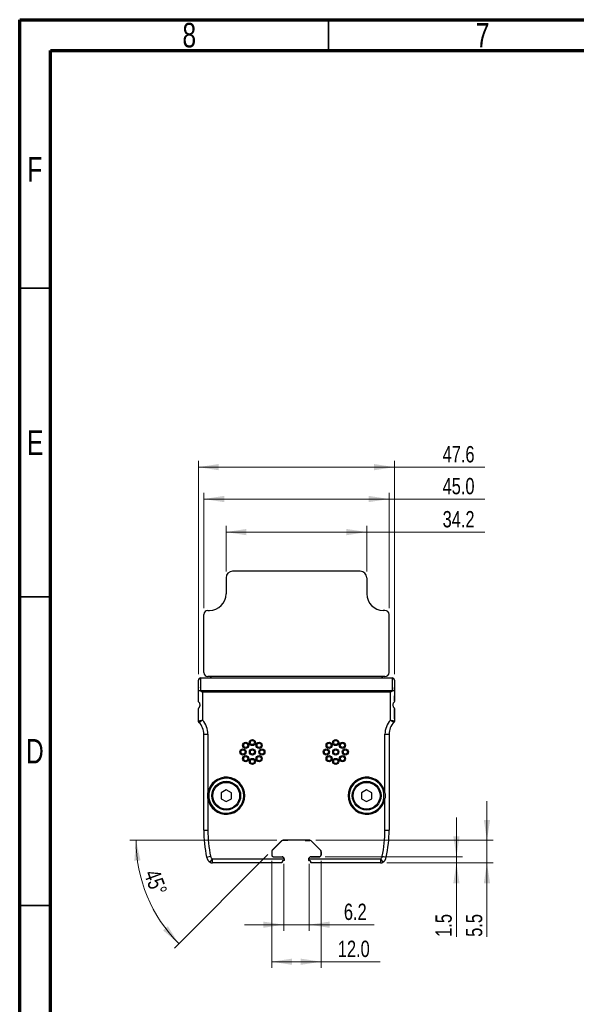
# Model space of a CAD drawing. Header units: millimetres. Extents: x 15 to 415, y 5 to 292.
# Tile 2 of 6: x 15 to 105, y 132 to 292. Entities that reach past the tile are written whole.
import ezdxf

# ---------------------------------------------------------------- set-up
doc = ezdxf.new("R2010")
doc.units = ezdxf.units.MM
doc.styles.add('SLDTEXTSTYLE0', font='TXT', dxfattribs={"width": 0.75})
doc.dimstyles.new('SLDDIMSTYLE0', dxfattribs={"dimtxt": 2.645833, "dimasz": 3.302, "dimexe": 0, "dimexo": 0.0625, "dimgap": 0.661458, "dimtad": 1, "dimdec": 1, "dimlfac": 1.5, "dimrnd": 1e-09, "dimzin": 12, "dimdsep": 46, "dimtxsty": 'SLDTEXTSTYLE0', "dimsah": 1, "dimcen": 0.09, "dimadec": 0, "dimazin": 3, "dimtfac": 1, "dimtdec": 1, "dimtofl": 0, "dimtmove": 0, "dimatfit": 3, "dimfxl": 1, "dimfrac": 2, "dimtolj": 1, "dimtzin": 12, "dimarcsym": 0})
doc.dimstyles.new('SLDDIMSTYLE1', dxfattribs={"dimtxt": 2.645833, "dimasz": 3.302, "dimexe": 0, "dimexo": 0.0625, "dimgap": 0.661458, "dimtad": 1, "dimdec": 1, "dimlfac": 1.5, "dimrnd": 1e-09, "dimzin": 4, "dimdsep": 46, "dimtxsty": 'SLDTEXTSTYLE0', "dimsah": 1, "dimcen": 0.09, "dimadec": 0, "dimazin": 1, "dimtfac": 1, "dimtdec": 1, "dimtofl": 0, "dimtmove": 0, "dimatfit": 3, "dimfxl": 1, "dimfrac": 2, "dimtolj": 1, "dimtzin": 12, "dimarcsym": 0})
doc.dimstyles.new('SLDDIMSTYLE2', dxfattribs={"dimtxt": 2.645833, "dimasz": 3.302, "dimexe": 0, "dimexo": 0.0625, "dimgap": 0.661458, "dimtad": 1, "dimdec": 1, "dimlfac": 1.5, "dimrnd": 1e-09, "dimzin": 12, "dimdsep": 46, "dimtxsty": 'SLDTEXTSTYLE0', "dimsah": 1, "dimcen": 0.09, "dimadec": 0, "dimazin": 3, "dimtfac": 1, "dimtdec": 1, "dimtmove": 0, "dimatfit": 0, "dimfxl": 1, "dimfrac": 2, "dimtolj": 1, "dimtzin": 12, "dimarcsym": 0})
doc.dimstyles.new('SLDDIMSTYLE5', dxfattribs={"dimtxt": 2.645833, "dimasz": 3.302, "dimexe": 0, "dimexo": 0.0625, "dimgap": 0.661458, "dimtad": 1, "dimdec": 4, "dimlfac": 1.5, "dimzin": 12, "dimdsep": 46, "dimtxsty": 'SLDTEXTSTYLE0', "dimsah": 1, "dimcen": 0.09, "dimazin": 3, "dimtfac": 1, "dimtofl": 0, "dimtmove": 0, "dimatfit": 3, "dimfxl": 1, "dimfrac": 2, "dimtolj": 1, "dimtzin": 12, "dimarcsym": 0})

# ---------------------------------------------------------------- blocks, each defined once
blk = doc.blocks.new('_D_12')
at = {"color": 7, "linetype": 'Continuous', "lineweight": 0}
for p, q in [((43.94, 185.97), (43.94, 220.5)), ((75.69, 185.97), (75.69, 220.5)), ((43.94, 219.5), (75.69, 219.5)), ((75.69, 219.5), (90.33, 219.5))]:
    blk.add_line(p, q, dxfattribs=at)
at = {"color": 7, "linetype": 'Continuous', "lineweight": 18}
for points in [[(43.94, 219.5), (47.24, 219), (47.24, 220.01)], [(75.69, 219.5), (72.39, 220.01), (72.39, 219)]]:
    blk.add_solid(points, dxfattribs=at)
at = {"color": 7, "linetype": 'Continuous', "lineweight": 18, "insert": (83.49, 222.92), "char_height": 2.646, "attachment_point": 1, "rotation": 360, "style": 'SLDTEXTSTYLE0'}
blk.add_mtext('47.6', dxfattribs=at)
blk = doc.blocks.new('_D_13')
at = {"color": 7, "linetype": 'Continuous', "lineweight": 0}
for p, q in [((44.81, 196.63), (44.81, 215.34)), ((44.81, 214.34), (74.81, 214.34)), ((74.81, 196.63), (74.81, 215.34)), ((74.81, 214.34), (90.33, 214.34))]:
    blk.add_line(p, q, dxfattribs=at)
at = {"color": 7, "linetype": 'Continuous', "lineweight": 18}
for points in [[(44.81, 214.34), (48.12, 213.83), (48.12, 214.85)], [(74.81, 214.34), (71.51, 214.85), (71.51, 213.83)]]:
    blk.add_solid(points, dxfattribs=at)
at = {"color": 7, "linetype": 'Continuous', "lineweight": 18, "insert": (83.49, 217.75), "char_height": 2.646, "attachment_point": 1, "style": 'SLDTEXTSTYLE0'}
blk.add_mtext('45.0', dxfattribs=at)
blk = doc.blocks.new('_D_14')
at = {"color": 7, "linetype": 'Continuous', "lineweight": 0}
for p, q in [((48.41, 202.57), (48.41, 209.98)), ((71.21, 202.57), (71.21, 209.98)), ((48.41, 208.98), (71.21, 208.98)), ((71.21, 208.98), (90.33, 208.98))]:
    blk.add_line(p, q, dxfattribs=at)
at = {"color": 7, "linetype": 'Continuous', "lineweight": 18}
for points in [[(48.41, 208.98), (51.72, 208.47), (51.72, 209.49)], [(71.21, 208.98), (67.91, 209.49), (67.91, 208.47)]]:
    blk.add_solid(points, dxfattribs=at)
at = {"color": 7, "linetype": 'Continuous', "lineweight": 18, "insert": (83.49, 212.39), "char_height": 2.646, "attachment_point": 1, "style": 'SLDTEXTSTYLE0'}
blk.add_mtext('34.2', dxfattribs=at)
blk = doc.blocks.new('_D_15')
at = {"color": 7, "linetype": 'Continuous', "lineweight": 0}
for p, q in [((85.73, 156.37), (85.73, 162.72)), ((64.48, 156.37), (86.73, 156.37)), ((85.73, 155.37), (85.73, 156.37)), ((74.43, 155.37), (86.73, 155.37)), ((85.73, 155.37), (85.73, 143.41))]:
    blk.add_line(p, q, dxfattribs=at)
at = {"color": 7, "linetype": 'Continuous', "lineweight": 18}
for points in [[(85.73, 156.37), (86.23, 159.67), (85.22, 159.67)], [(85.73, 155.37), (85.22, 152.06), (86.23, 152.06)]]:
    blk.add_solid(points, dxfattribs=at)
at = {"color": 7, "linetype": 'Continuous', "lineweight": 18, "insert": (82.32, 143.41), "char_height": 2.646, "attachment_point": 1, "rotation": 90, "style": 'SLDTEXTSTYLE0'}
blk.add_mtext('1.5', dxfattribs=at)
blk = doc.blocks.new('_D_16')
at = {"color": 7, "linetype": 'Continuous', "lineweight": 0}
for p, q in [((90.67, 159.04), (90.67, 165.39)), ((62.97, 159.04), (91.67, 159.04)), ((90.67, 155.37), (90.67, 159.04)), ((74.43, 155.37), (91.67, 155.37)), ((90.67, 155.37), (90.67, 143.41))]:
    blk.add_line(p, q, dxfattribs=at)
at = {"color": 7, "linetype": 'Continuous', "lineweight": 18}
for points in [[(90.67, 159.04), (91.18, 162.34), (90.16, 162.34)], [(90.67, 155.37), (90.16, 152.06), (91.18, 152.06)]]:
    blk.add_solid(points, dxfattribs=at)
at = {"color": 7, "linetype": 'Continuous', "lineweight": 18, "insert": (87.26, 143.41), "char_height": 2.646, "attachment_point": 1, "rotation": 90, "style": 'SLDTEXTSTYLE0'}
blk.add_mtext('5.5', dxfattribs=at)
blk = doc.blocks.new('_D_17')
at = {"color": 7, "linetype": 'Continuous', "lineweight": 0}
for p, q in [((55.81, 155.69), (55.81, 138.37)), ((63.82, 155.69), (63.82, 138.37)), ((55.81, 139.37), (63.82, 139.37)), ((63.82, 139.37), (73.36, 139.37))]:
    blk.add_line(p, q, dxfattribs=at)
at = {"color": 7, "linetype": 'Continuous', "lineweight": 18}
for points in [[(55.81, 139.37), (59.11, 138.86), (59.11, 139.87)], [(63.82, 139.37), (60.52, 139.87), (60.52, 138.86)]]:
    blk.add_solid(points, dxfattribs=at)
at = {"color": 7, "linetype": 'Continuous', "lineweight": 18, "insert": (66.52, 142.78), "char_height": 2.646, "attachment_point": 1, "style": 'SLDTEXTSTYLE0'}
blk.add_mtext('12.0', dxfattribs=at)
blk = doc.blocks.new('_D_18')
at = {"color": 7, "linetype": 'Continuous', "lineweight": 0}
for p, q in [((57.75, 155.21), (57.75, 144.37)), ((61.88, 155.21), (61.88, 144.37)), ((57.75, 145.37), (51.4, 145.37)), ((57.75, 145.37), (61.88, 145.37)), ((61.88, 145.37), (72.38, 145.37))]:
    blk.add_line(p, q, dxfattribs=at)
at = {"color": 7, "linetype": 'Continuous', "lineweight": 18}
for points in [[(57.75, 145.37), (54.45, 145.87), (54.45, 144.86)], [(61.88, 145.37), (65.18, 144.86), (65.18, 145.87)]]:
    blk.add_solid(points, dxfattribs=at)
at = {"color": 7, "linetype": 'Continuous', "lineweight": 18, "insert": (67.5, 148.78), "char_height": 2.646, "attachment_point": 1, "rotation": 0, "style": 'SLDTEXTSTYLE0'}
blk.add_mtext('6.2', dxfattribs=at)
blk = doc.blocks.new('_D_19')
at = {"color": 7, "linetype": 'Continuous', "lineweight": 0}
for p, q in [((56.66, 159.04), (32.84, 159.04)), ((55.2, 156.72), (40.07, 141.59))]:
    blk.add_line(p, q, dxfattribs=at)
at = {"color": 7, "linetype": 'Continuous', "lineweight": 18}
blk.add_arc((57.52, 159.04), 23.68, 180, 225, dxfattribs=at)
for points in [[(33.84, 159.04), (33.56, 155.71), (34.57, 155.78)], [(40.77, 142.29), (38.99, 145.12), (38.22, 144.45)]]:
    blk.add_solid(points, dxfattribs=at)
at = {"color": 7, "linetype": 'Continuous', "lineweight": 18, "insert": (37.57, 154.57), "char_height": 2.646, "attachment_point": 1, "rotation": 290.1028, "style": 'SLDTEXTSTYLE0'}
blk.add_mtext('45°', dxfattribs=at)

msp = doc.modelspace()

# ---------------------------------------------------------------- linework, layer by layer
at = {"color": 7, "linetype": 'Continuous', "lineweight": 70}
for p, q in [((15, 5), (15, 292)), ((15, 292), (415, 292)), ((20, 10), (20, 287)), ((20, 287), (410, 287))]:
    msp.add_line(p, q, dxfattribs=at)
at = {"color": 7, "linetype": 'Continuous', "lineweight": 35}
for p, q in [((65, 287), (65, 292)), ((20, 248.5), (15, 248.5)), ((20, 198.5), (15, 198.5)), ((15, 148.5), (20, 148.5)), ((20, 148.5), (15, 148.5))]:
    msp.add_line(p, q, dxfattribs=at)
at = {"color": 7, "linetype": 'Continuous', "lineweight": 25}
for p, q in [((70.148299, 202.632632), (49.481632, 202.632632)), ((48.414966, 201.565965), (48.414966, 198.965965)), ((71.214966, 201.565965), (71.214966, 198.965965)), ((45.481632, 196.299298), (45.748299, 196.299298)), ((74.148299, 196.299298), (73.881632, 196.299298)), ((44.814966, 186.232632), (44.814966, 195.632632)), ((74.814966, 186.232632), (74.814966, 195.632632)), ((44.271632, 185.251869), (44.271632, 183.321031)), ((44.338055, 185.365965), (75.291693, 185.365965)), ((75.291693, 185.318463), (44.33819, 185.318463)), ((74.148299, 185.565965), (45.481632, 185.565965)), ((75.291693, 185.365965), (75.291693, 185.318463)), ((75.358299, 183.321031), (75.358299, 185.251869)), ((43.914966, 183.499298), (43.914966, 182.434131)), ((43.938299, 183.2352), (43.938299, 184.966034)), ((75.691632, 184.966034), (75.691632, 183.2352)), ((75.714966, 183.499298), (75.714966, 182.434131)), ((43.938299, 181.645814), (43.938299, 183.2352)), ((44.271632, 183.321031), (75.358299, 183.321031)), ((44.604966, 183.0352), (44.604966, 178.506151)), ((75.024966, 183.0352), (44.604966, 183.0352)), ((75.024966, 178.506151), (75.024966, 183.0352)), ((75.691632, 183.2352), (75.691632, 181.645814)), ((75.691632, 181.645814), (75.691632, 182.349082)), ((43.938299, 178.375128), (43.938299, 180.286116)), ((43.93945, 181.618364), (43.938507, 181.634145)), ((43.940213, 181.610414), (43.93945, 181.618364)), ((43.940935, 181.604275), (43.940213, 181.610414)), ((44.000878, 180.480465), (44.004522, 180.485458)), ((44.004522, 180.485458), (44.009367, 180.491806)), ((44.009367, 180.491806), (44.019402, 180.504015)), ((44.019402, 180.504015), (44.027179, 180.512709)), ((75.610531, 181.427916), (75.602752, 181.419221)), ((75.620564, 181.440124), (75.610531, 181.427916)), ((75.625409, 181.446471), (75.620564, 181.440124)), ((75.630063, 181.452882), (75.625409, 181.446471)), ((75.688995, 180.327661), (75.689718, 180.321517)), ((75.689718, 180.321517), (75.690481, 180.313565)), ((75.690481, 180.313565), (75.691424, 180.297781)), ((75.691632, 180.286116), (75.691632, 178.375128)), ((75.691632, 178.699298), (75.691632, 180.286116)), ((44.814966, 176.232632), (45.481632, 176.232632)), ((44.814966, 160.699298), (44.814966, 176.232632)), ((45.481632, 176.232632), (45.481632, 166.711934)), ((74.148299, 176.232632), (74.814966, 176.232632)), ((74.148299, 166.711935), (74.148299, 176.232632)), ((74.814966, 176.232632), (74.814966, 160.699298)), ((45.646447, 166.687158), (45.481632, 166.711934)), ((45.646447, 166.687158), (45.646447, 165.844771)), ((48.448299, 167.225965), (47.616914, 166.745965)), ((47.616914, 166.745965), (47.616914, 165.785965)), ((49.279683, 166.745965), (48.448299, 167.225965)), ((49.279683, 165.785965), (49.279683, 166.745965)), ((71.181632, 167.225965), (70.350248, 166.745965)), ((70.350248, 166.745965), (70.350248, 165.785965)), ((72.013017, 166.745965), (71.181632, 167.225965)), ((72.013017, 165.785965), (72.013017, 166.745965)), ((74.148299, 166.711935), (73.983484, 166.687159)), ((73.983484, 165.844771), (73.983484, 166.687159)), ((45.481632, 165.819995), (45.646447, 165.844771)), ((45.481632, 165.819995), (45.481632, 160.699298)), ((47.616914, 165.785965), (48.448299, 165.305965)), ((48.448299, 165.305965), (49.279683, 165.785965)), ((70.350248, 165.785965), (71.181632, 165.305965)), ((71.181632, 165.305965), (72.013017, 165.785965)), ((73.983484, 165.844771), (74.148299, 165.819995)), ((74.148299, 160.699298), (74.148299, 165.819995)), ((44.814966, 160.699298), (45.481632, 160.699298)), ((74.148299, 160.699298), (74.814966, 160.699298)), ((57.421433, 158.942277), (55.905321, 157.426164)), ((57.424441, 158.935), (55.912597, 157.423156)), ((61.972805, 159.039904), (57.657126, 159.039904)), ((58.414966, 159.032632), (57.660144, 159.032632)), ((58.422238, 159.039904), (58.414966, 159.032632)), ((61.207693, 159.039904), (61.214966, 159.032632)), ((61.214966, 159.032632), (61.969788, 159.032632)), ((62.20549, 158.935), (63.717334, 157.423156)), ((62.208498, 158.942277), (63.724611, 157.426164)), ((45.262128, 156.320133), (45.915036, 156.454876)), ((55.807693, 157.190472), (55.807693, 156.692013)), ((55.814966, 157.187454), (55.814966, 156.699298)), ((56.141014, 156.358693), (57.474373, 156.358693)), ((56.148299, 156.365965), (57.481632, 156.365965)), ((63.481632, 156.365965), (62.148299, 156.365965)), ((62.155559, 156.358693), (63.488917, 156.358693)), ((63.814966, 157.187454), (63.814966, 156.699298)), ((63.822238, 156.692013), (63.822238, 157.190471)), ((73.714895, 156.454876), (74.367803, 156.320133)), ((45.835254, 155.475643), (46.201599, 156.032632)), ((46.201599, 156.032632), (57.808567, 156.032632)), ((46.201599, 155.365965), (46.201599, 156.032632)), ((57.348314, 155.365965), (46.201599, 155.365965)), ((57.487658, 155.605595), (57.481632, 155.565965)), ((57.614966, 155.699298), (57.596179, 155.697968)), ((57.681637, 155.699298), (57.614966, 155.699298)), ((57.808567, 156.032632), (57.808738, 156.026416)), ((57.809226, 156.011067), (57.813944, 155.944687)), ((57.814966, 156.032632), (57.814966, 155.832632)), ((61.814966, 156.032632), (61.814966, 155.832632)), ((61.815987, 155.944687), (61.820705, 156.011067)), ((61.821194, 156.026416), (61.821365, 156.032632)), ((61.821365, 156.032632), (73.428332, 156.032632)), ((62.014971, 155.699298), (61.948294, 155.699298)), ((73.428332, 155.365965), (62.281625, 155.365965)), ((73.428332, 156.032632), (73.794677, 155.475643)), ((73.428332, 156.032632), (73.428332, 155.365965))]:
    msp.add_line(p, q, dxfattribs=at)
at = {"color": 7, "linetype": 'Continuous', "lineweight": 25, "flags": 128}
for points in [[(57.481632, 155.565965), (57.481632, 155.55701), (57.481632, 155.548226), (57.481632, 155.539617), (57.481632, 155.531186), (57.481632, 155.522936), (57.481632, 155.514869), (57.481632, 155.506989), (57.481632, 155.499298)], [(62.148299, 155.499298), (62.148299, 155.506989), (62.148299, 155.51487), (62.148299, 155.522937), (62.148299, 155.531188), (62.148299, 155.53962), (62.148299, 155.54823), (62.148299, 155.557014), (62.148299, 155.56597)]]:
    msp.add_lwpolyline(points, dxfattribs=at)
at = {"color": 7, "linetype": 'Continuous', "lineweight": 25}
for centre, radius in [((51.604068, 174.436862), 0.5), ((51.604068, 174.436862), 0.333333), ((52.688299, 174.885965), 0.5), ((52.688299, 174.885965), 0.333333), ((53.772529, 174.436862), 0.5), ((53.772529, 174.436862), 0.333333), ((65.104068, 174.436862), 0.5), ((65.104068, 174.436862), 0.333333), ((66.188299, 174.885965), 0.5), ((66.188299, 174.885965), 0.333333), ((67.272529, 174.436862), 0.5), ((67.272529, 174.436862), 0.333333), ((51.154966, 173.352632), 0.5), ((51.154966, 173.352632), 0.333333), ((51.604068, 172.268401), 0.5), ((51.604068, 172.268401), 0.333333), ((52.688299, 173.352632), 0.5), ((52.688299, 171.819298), 0.5), ((52.688299, 173.352632), 0.333333), ((53.772529, 172.268401), 0.5), ((53.772529, 172.268401), 0.333333), ((54.221632, 173.352632), 0.5), ((54.221632, 173.352632), 0.333333), ((64.654966, 173.352632), 0.5), ((64.654966, 173.352632), 0.333333), ((65.104068, 172.268401), 0.5), ((65.104068, 172.268401), 0.333333), ((66.188299, 173.352632), 0.5), ((66.188299, 171.819298), 0.5), ((66.188299, 173.352632), 0.333333), ((67.272529, 172.268401), 0.5), ((67.272529, 172.268401), 0.333333), ((67.721632, 173.352632), 0.5), ((67.721632, 173.352632), 0.333333), ((52.688299, 171.819298), 0.333333), ((66.188299, 171.819298), 0.333333), ((48.448299, 166.265965), 2.333333), ((48.448299, 166.265965), 2.166667), ((71.181632, 166.265965), 2.333333), ((71.181632, 166.265965), 2.166667)]:
    msp.add_circle(centre, radius, dxfattribs=at)
for centre, radius, start, end in [((49.481632, 201.565965), 1.066667, 90, 180), ((70.148299, 201.565965), 1.066667, 0, 90), ((45.748299, 198.965965), 2.666667, 270, 0), ((73.881632, 198.965965), 2.666667, 180, 270), ((45.481632, 195.632632), 0.666667, 90, 180), ((74.148299, 195.632632), 0.666667, 0, 90), ((44.338217, 184.966047), 0.399918, 90.02319435, 180.00299225), ((44.338217, 185.251878), 0.066585, 90.02319436, 180.00718002), ((36.990576, 185.321341), 7.347614, 359.9775532, 0.3479728), ((45.481632, 186.232632), 0.666667, 180, 270), ((45.037074, 186.44946), 1.333333, 305.64713446, 318.49988116), ((74.592857, 186.44946), 1.333333, 221.50011883, 234.35286554), ((74.148299, 186.232632), 0.666667, 270, 0), ((75.291714, 184.966047), 0.399918, 359.99701237, 90.00298763), ((75.291714, 185.251878), 0.066585, 359.99271579, 90.01794411), ((45.581632, 183.499298), 1.666667, 170.40136457, 180), ((74.048299, 183.499298), 1.666667, 0, 9.59863542), ((44.081632, 182.434131), 0.166667, 180, 210.68339585), ((75.548299, 182.434131), 0.166667, 329.31660419, 0), ((42.095263, 176.232632), 2.719702, 360, 44.5068005), ((42.095263, 176.232632), 3.386369, 360, 42.17317839), ((77.534668, 176.232632), 3.386369, 137.82682074, 179.99999926), ((77.534668, 176.232632), 2.719702, 135.49319857, 179.99999926), ((48.448299, 166.265965), 3, 188.54907667, 171.45092333), ((71.181632, 166.265965), 3, 8.54908098, 351.45091902), ((48.448299, 166.265965), 2.833333, 188.54907667, 171.45092333), ((71.181632, 166.265965), 2.833333, 8.54908098, 351.45091902), ((66.481632, 160.699298), 21.666667, 180, 191.66068533), ((66.481632, 160.699298), 21, 180, 191.66068533), ((53.148299, 160.699298), 21, 348.33931467, 0), ((53.148299, 160.699298), 21.666667, 348.33931467, 0), ((57.657126, 158.706584), 0.33332, 89.99993806, 135.00006191), ((57.660144, 158.699298), 0.333333, 90, 135), ((61.969788, 158.699298), 0.333333, 45, 90.00000001), ((61.972806, 158.706584), 0.33332, 44.99993808, 90.00006193), ((46.567944, 156.58962), 0.666667, 191.66068533, 236.6660938), ((56.141013, 157.190472), 0.33332, 134.99993808, 180), ((56.148299, 157.187454), 0.333333, 134.99999998, 179.99999999), ((56.148299, 156.699298), 0.333333, 180, 270), ((57.481632, 156.032632), 0.333333, 0, 90), ((62.148299, 156.032632), 0.333333, 90, 180), ((62.155554, 156.025376), 0.333317, 89.99927127, 146.4523445), ((63.481632, 156.699298), 0.333333, 270, 0), ((63.488922, 156.692009), 0.333316, 269.99925294, 0.00074705), ((63.481632, 157.187454), 0.333333, 0, 45), ((63.488918, 157.190472), 0.33332, 359.99993809, 45.00006193), ((73.061987, 156.58962), 0.666667, 303.33390622, 348.33931468), ((46.567944, 156.58962), 1.333333, 191.66068533, 236.66609379), ((46.201599, 156.032632), 0.666667, 236.66609379, 270), ((73.428332, 156.032632), 0.666667, 269.99999999, 303.33390621), ((73.061987, 156.58962), 1.333333, 303.33390621, 348.33931468)]:
    msp.add_arc(centre, radius, start, end, dxfattribs=at)
for centre, major_axis, start_param, end_param in [((44.271632, 183.0352), (0.290067, 0.290067), 1.0556079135, 1.2054993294), ((75.358299, 183.0352), (0.290067, -0.290067), 1.9360933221, 2.0859847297)]:
    msp.add_ellipse(centre, major_axis=major_axis, ratio=0.566190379, start_param=start_param, end_param=end_param, dxfattribs=at)
for points, knots in [([(44.271632, 185.251869), (44.227952, 185.247572), (44.140593, 185.238976), (44.030412, 185.172875), (43.95333, 185.078394), (43.943309, 185.003487), (43.938299, 184.966034)], [0, 0, 0, 0, 0.25000432, 0.5000057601, 0.75000432, 1, 1, 1, 1]), ([(75.691632, 184.966034), (75.686622, 185.003487), (75.676601, 185.078394), (75.599519, 185.172875), (75.489338, 185.238976), (75.401979, 185.247571), (75.358299, 185.251869)], [0, 0, 0, 0, 0.2499956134, 0.4999941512, 0.7499956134, 1, 1, 1, 1]), ([(43.938299, 183.2352), (43.938302, 183.235542), (43.938376, 183.24286), (43.945876, 183.264843), (43.991292, 183.294764), (44.089416, 183.313966), (44.178221, 183.299382), (44.221855, 183.292216)], [0, 0, 0, 0, 0.0072639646, 0.1554203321, 0.4661694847, 0.7377062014, 1, 1, 1, 1]), ([(44.221855, 183.292216), (44.287318, 183.251163), (44.409845, 183.174324), (44.542195, 183.079582), (44.603818, 183.036011), (44.604966, 183.0352)], [0, 0, 0, 0, 0.5295897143, 0.9912405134, 1, 1, 1, 1]), ([(75.024966, 183.0352), (75.026113, 183.036011), (75.087736, 183.079582), (75.220086, 183.174323), (75.342613, 183.251163), (75.408076, 183.292216)], [0, 0, 0, 0, 0.0087594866, 0.4704102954, 1, 1, 1, 1]), ([(75.408076, 183.292216), (75.45171, 183.299382), (75.540516, 183.313966), (75.638639, 183.294764), (75.684055, 183.264843), (75.691555, 183.242859), (75.691629, 183.235542), (75.691632, 183.2352)], [0, 0, 0, 0, 0.26229380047, 0.53383051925, 0.84457967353, 0.99273603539, 1, 1, 1, 1]), ([(43.938507, 181.634145), (43.938419, 181.637227), (43.938308, 181.641115), (43.9383, 181.645007), (43.938299, 181.645814)], [0, 0, 0, 0, 0.79267829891, 1, 1, 1, 1]), ([(43.938299, 180.286116), (43.938301, 180.286924), (43.938364, 180.313338), (43.944428, 180.359814), (43.965819, 180.425132), (43.98919, 180.462019), (44.000878, 180.480465)], [0, 0, 0, 0, 0.0120488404, 0.3934513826, 0.696678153, 1, 1, 1, 1]), ([(44.027179, 181.419221), (44.012951, 181.436691), (43.982984, 181.473486), (43.953843, 181.5363), (43.945262, 181.581493), (43.940935, 181.604275)], [0, 0, 0, 0, 0.3095340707, 0.6519344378, 1, 1, 1, 1]), ([(44.027179, 180.512709), (44.052725, 180.542704), (44.1038, 180.602674), (44.173015, 180.742176), (44.209314, 180.904236), (44.203312, 181.079118), (44.151747, 181.244192), (44.081438, 181.357705), (44.041286, 181.403227), (44.027179, 181.419221)], [0, 0, 0, 0, 0.1474497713, 0.2947982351, 0.4418324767, 0.5994102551, 0.7611318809, 0.916072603, 1, 1, 1, 1]), ([(75.602752, 181.419221), (75.577206, 181.389226), (75.526131, 181.329256), (75.456916, 181.189754), (75.420618, 181.027694), (75.426619, 180.852812), (75.478184, 180.687738), (75.548493, 180.574225), (75.588645, 180.528703), (75.602752, 180.512709)], [0, 0, 0, 0, 0.1474497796, 0.294798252, 0.4418324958, 0.5994102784, 0.7611319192, 0.9160726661, 1, 1, 1, 1]), ([(75.602752, 180.512709), (75.61698, 180.495239), (75.646946, 180.458446), (75.676086, 180.395634), (75.684668, 180.350442), (75.688995, 180.327661)], [0, 0, 0, 0, 0.3095348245, 0.6519349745, 1, 1, 1, 1]), ([(75.691632, 181.645814), (75.69163, 181.645004), (75.691568, 181.618743), (75.685592, 181.572677), (75.664532, 181.507845), (75.641554, 181.471205), (75.630063, 181.452882)], [0, 0, 0, 0, 0.0121452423, 0.3937822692, 0.6968456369, 1, 1, 1, 1]), ([(75.691424, 180.297781), (75.691512, 180.294695), (75.691624, 180.290801), (75.691631, 180.28692), (75.691632, 180.286116)], [0, 0, 0, 0, 0.7926233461, 1, 1, 1, 1]), ([(43.938299, 178.375128), (43.944869, 178.37646), (43.957928, 178.37911), (44.0595, 178.399587), (44.212172, 178.429991), (44.400833, 178.466961), (44.538972, 178.493553), (44.603425, 178.505857), (44.604966, 178.506151)], [0, 0, 0, 0, 0.2008137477, 0.3991635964, 0.6005854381, 0.8130211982, 0.9955304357, 1, 1, 1, 1]), ([(44.034866, 178.139126), (44.040372, 178.142893), (44.051313, 178.150377), (44.136817, 178.208156), (44.266415, 178.29369), (44.428133, 178.397199), (44.547632, 178.471191), (44.603626, 178.505334), (44.604966, 178.506151)], [0, 0, 0, 0, 0.2009603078, 0.3993240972, 0.6006316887, 0.8129611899, 0.9955264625, 1, 1, 1, 1]), ([(75.024966, 178.506151), (75.026506, 178.505857), (75.090959, 178.493553), (75.229098, 178.466961), (75.417759, 178.429991), (75.570432, 178.399587), (75.672003, 178.37911), (75.685062, 178.37646), (75.691632, 178.375128)], [0, 0, 0, 0, 0.0044695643, 0.1869788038, 0.3994145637, 0.6008364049, 0.7991862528, 1, 1, 1, 1]), ([(75.024966, 178.506151), (75.026305, 178.505334), (75.082299, 178.471191), (75.201798, 178.397199), (75.363516, 178.29369), (75.493114, 178.208156), (75.578618, 178.150377), (75.589559, 178.142893), (75.595065, 178.139126)], [0, 0, 0, 0, 0.00447353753, 0.18703881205, 0.39936831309, 0.60067590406, 0.79903969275, 1, 1, 1, 1]), ([(45.481632, 165.819995), (45.453911, 166.045281), (45.417099, 166.344449), (45.468851, 166.639153), (45.481632, 166.711934)], [0, 0, 0, 0, 0.7530371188, 1, 1, 1, 1]), ([(74.148299, 166.711935), (74.17602, 166.48665), (74.212832, 166.187481), (74.16108, 165.892776), (74.148299, 165.819995)], [0, 0, 0, 0, 0.7530367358, 1, 1, 1, 1]), ([(55.807693, 156.692013), (55.813, 156.642621), (55.823625, 156.543728), (55.916429, 156.436558), (56.024662, 156.367589), (56.102245, 156.361657), (56.141014, 156.358693)], [0, 0, 0, 0, 0.2794079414, 0.5594243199, 0.779839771, 1, 1, 1, 1]), ([(57.474373, 156.358693), (57.504924, 156.356132), (57.566025, 156.351011), (57.668684, 156.306434), (57.720539, 156.246275), (57.752172, 156.209577)], [0, 0, 0, 0, 0.2805713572, 0.5611298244, 1, 1, 1, 1]), ([(57.481632, 155.499298), (57.477566, 155.476218), (57.466856, 155.415422), (57.409084, 155.374924), (57.365424, 155.366037), (57.348887, 155.365967), (57.348314, 155.365965)], [0, 0, 0, 0, 0.2771324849, 0.7300012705, 0.9906535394, 1, 1, 1, 1]), ([(57.596179, 155.697968), (57.583905, 155.695362), (57.559419, 155.690162), (57.525368, 155.667076), (57.499115, 155.63803), (57.491017, 155.615105), (57.487658, 155.605595)], [0, 0, 0, 0, 0.226028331, 0.4509286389, 0.7722269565, 1, 1, 1, 1]), ([(57.813414, 155.812348), (57.809255, 155.796773), (57.800941, 155.765636), (57.769317, 155.728678), (57.727968, 155.704013), (57.696407, 155.700801), (57.681637, 155.699298)], [0, 0, 0, 0, 0.2598421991, 0.5194892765, 0.7751416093, 1, 1, 1, 1]), ([(57.752172, 156.209577), (57.771528, 156.173524), (57.80154, 156.117626), (57.806726, 156.054901), (57.808567, 156.032632)], [0, 0, 0, 0, 0.6449623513, 1, 1, 1, 1]), ([(57.808738, 156.026416), (57.808778, 156.024625), (57.808855, 156.02117), (57.808976, 156.016052), (57.809142, 156.012729), (57.809226, 156.011067)], [0, 0, 0, 0, 0.3500124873, 0.6749601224, 1, 1, 1, 1]), ([(57.814952, 155.83264), (57.814881, 155.829243), (57.814773, 155.824138), (57.814126, 155.817385), (57.813651, 155.814028), (57.813414, 155.812348)], [0, 0, 0, 0, 0.4985862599, 0.7491224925, 1, 1, 1, 1]), ([(57.813944, 155.944687), (57.814128, 155.937708), (57.814721, 155.915307), (57.814813, 155.877688), (57.814905, 155.847681), (57.814952, 155.83264)], [0, 0, 0, 0, 0.1841324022, 0.5910491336, 1, 1, 1, 1]), ([(61.814979, 155.83264), (61.815065, 155.846304), (61.815225, 155.871498), (61.815431, 155.90897), (61.815802, 155.93277), (61.815987, 155.944687)], [0, 0, 0, 0, 0.3717270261, 0.6853986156, 1, 1, 1, 1]), ([(61.816518, 155.812346), (61.816078, 155.815692), (61.815418, 155.820721), (61.815036, 155.827511), (61.814998, 155.83093), (61.814979, 155.83264)], [0, 0, 0, 0, 0.4985993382, 0.7491260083, 1, 1, 1, 1]), ([(61.948294, 155.699298), (61.934523, 155.700601), (61.907029, 155.703201), (61.869773, 155.722404), (61.839469, 155.751854), (61.822355, 155.783931), (61.81792, 155.805521), (61.816518, 155.812346)], [0, 0, 0, 0, 0.2096473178, 0.4185487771, 0.6431847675, 0.8871986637, 1, 1, 1, 1]), ([(61.820705, 156.011067), (61.820757, 156.01204), (61.820921, 156.015082), (61.821053, 156.0202), (61.821147, 156.024344), (61.821194, 156.026416)], [0, 0, 0, 0, 0.1903667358, 0.5951441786, 1, 1, 1, 1]), ([(61.821365, 156.032632), (61.824448, 156.062999), (61.83083, 156.125873), (61.861765, 156.18105), (61.877759, 156.209577)], [0, 0, 0, 0, 0.4829887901, 1, 1, 1, 1]), ([(62.148299, 155.56597), (62.146647, 155.582598), (62.143708, 155.612178), (62.117803, 155.655087), (62.080862, 155.68508), (62.043193, 155.698028), (62.02156, 155.699002), (62.014971, 155.699298)], [0, 0, 0, 0, 0.2836976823, 0.5046935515, 0.7271586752, 0.9168954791, 1, 1, 1, 1]), ([(62.281621, 155.365965), (62.281047, 155.365967), (62.264476, 155.366037), (62.220872, 155.374924), (62.163071, 155.415422), (62.152364, 155.476218), (62.148299, 155.499298)], [0, 0, 0, 0, 0.0093501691, 0.2700014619, 0.7228685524, 1, 1, 1, 1])]:
    msp.add_open_spline(points, degree=3, knots=knots, dxfattribs=at)
for points in [[(44.034016, 178.139994), (44.019793, 178.156277), (43.991347, 178.188841), (43.961732, 178.246877), (43.942142, 178.309018), (43.939582, 178.352181), (43.938302, 178.373763)], [(75.691629, 178.373763), (75.690349, 178.352181), (75.687789, 178.309018), (75.668199, 178.246878), (75.638585, 178.188842), (75.610139, 178.156277), (75.595916, 178.139995)]]:
    msp.add_open_spline(points, degree=3, dxfattribs=at)

# ---------------------------------------------------------------- texts
at = {"color": 7, "linetype": 'Continuous', "lineweight": 0, "char_height": 3.96875, "attachment_point": 2, "style": 'SLDTEXTSTYLE0'}
for s, insert in [('8', (42.460037, 291.483662)), ('7', (89.960037, 291.483662)), ('F', (17.45774, 269.733662)), ('E', (17.507809, 225.456189)), ('D', (17.452687, 175.456189))]:
    msp.add_mtext(s, dxfattribs=dict(at, insert=insert))

# ---------------------------------------------------------------- dimensions: what is measured, and where the dimension line sits
at = {"color": 7, "linetype": 'Continuous', "lineweight": 18}
for base, p1, p2, angle, dimstyle, picture, middle in [((75.691633, 219.504379), (43.938299, 184.966034), (75.691632, 184.966034), 359.99999931, 'SLDDIMSTYLE0', '_D_12', (86.908279, 219.504378)), ((90.668375, 159.039904), (73.428332, 155.365965), (61.972805, 159.039904), 90, 'SLDDIMSTYLE2', '_D_16', (90.668375, 145.852525)), ((85.726518, 156.365965), (73.428332, 155.365965), (63.481632, 156.365965), 90, 'SLDDIMSTYLE2', '_D_15', (85.726518, 145.852525)), ((63.822238, 139.365722), (55.807693, 156.692013), (63.822238, 156.692013), 360, 'SLDDIMSTYLE1', '_D_17', (69.938359, 139.365722)), ((61.877759, 145.365722), (57.752172, 156.209577), (61.877759, 156.209577), 0.00000003, 'SLDDIMSTYLE2', '_D_18', (69.938359, 145.365722))]:
    dim = msp.add_linear_dim(base=base, p1=p1, p2=p2, angle=angle, dimstyle=dimstyle, dxfattribs=at)
    dim.commit()
    dim.dimension.update_dxf_attribs({"geometry": picture, "text_midpoint": middle, "dimtype": 160})
for base, p1, p2, dimstyle, picture, middle in [((74.814966, 214.341459), (44.814966, 195.632632), (74.814966, 195.632632), 'SLDDIMSTYLE1', '_D_13', (86.908279, 214.341459)), ((71.214966, 208.977847), (48.414966, 201.565965), (71.214966, 201.565965), 'SLDDIMSTYLE0', '_D_14', (86.908279, 208.977847))]:
    dim = msp.add_linear_dim(base=base, p1=p1, p2=p2, dimstyle=dimstyle, dxfattribs=at)
    dim.commit()
    dim.dimension.update_dxf_attribs({"geometry": picture, "text_midpoint": middle, "dimtype": 160})
dim = msp.add_angular_dim_2l(base=(35.639877, 149.97725), line1=((55.905321, 157.426164), (57.421433, 158.942277)), line2=((57.657126, 159.039904), (61.972805, 159.039904)), dimstyle='SLDDIMSTYLE5', dxfattribs=at)
dim.commit()
dim.dimension.update_dxf_attribs({"geometry": '_D_19', "text_midpoint": (35.279956, 150.900334), "dimtype": 162})

doc.saveas('drawing.dxf')
